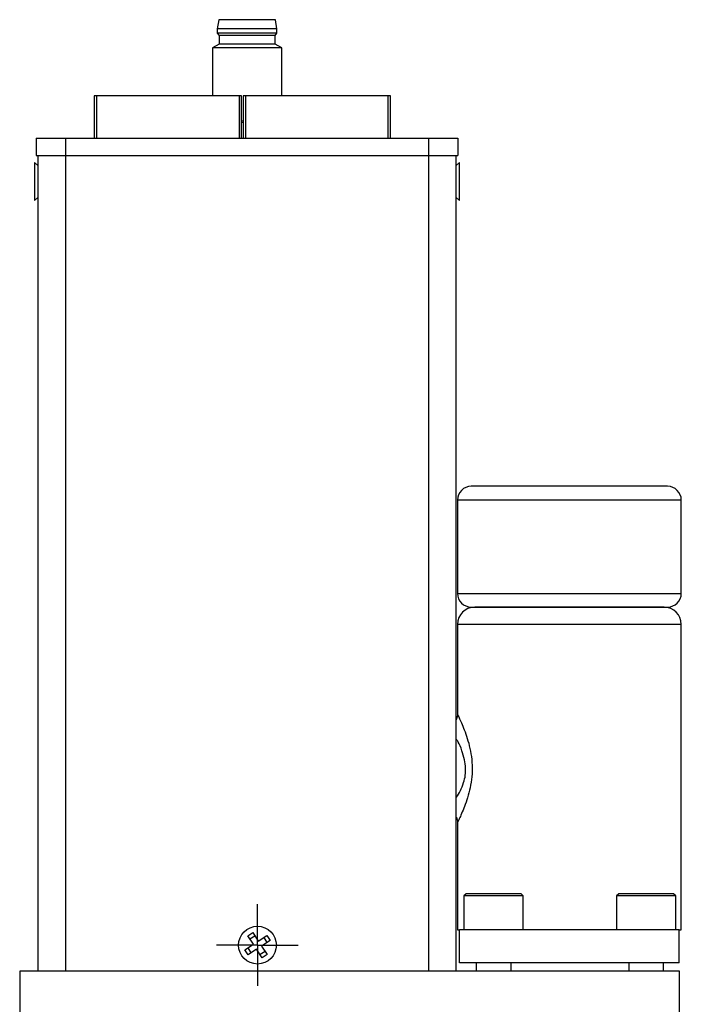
# Model space of a CAD drawing. Header units: inches. Extents: x 2.9 to 19.9, y 2.5 to 15.1.
# Tile 3 of 11: x 7 to 10, y 7.5 to 12. Entities that reach past the tile are written whole.
import ezdxf

# ---------------------------------------------------------------- set-up
doc = ezdxf.new("R2010")
doc.units = ezdxf.units.IN
doc.header["$LTSCALE"] = 2
doc.header["$MEASUREMENT"] = 0
doc.layers.add('1', color=7, linetype='Continuous')

# ---------------------------------------------------------------- blocks, each defined once
blk = doc.blocks.new('SW_CENTERMARKSYMBOL_0')
at = {"layer": '1', "color": 0}
for p, q in [((0, 0.1), (0, 0.186)), ((0, 0), (0, 0.1)), ((-0.1, 0), (-0.186, 0)), ((0, 0), (-0.1, 0)), ((0, 0), (0.1, 0)), ((0, 0), (0, -0.1)), ((0.1, 0), (0.186, 0)), ((0, -0.1), (0, -0.186))]:
    blk.add_line(p, q, dxfattribs=at)

msp = doc.modelspace()

# ---------------------------------------------------------------- linework, layer by layer
at = {"color": 7, "linetype": 'Continuous', "lineweight": 25}
for p, q in [((7.8789, 11.9938), (7.8719, 11.9516)), ((8.1364, 11.9938), (7.8789, 11.9938)), ((8.1435, 11.9516), (8.1364, 11.9938)), ((7.8719, 11.9516), (7.8719, 11.9319)), ((8.1435, 11.9516), (7.8719, 11.9516)), ((7.8719, 11.9319), (7.8797, 11.9221)), ((8.0077, 11.9319), (7.8719, 11.9319)), ((8.1435, 11.9319), (8.0077, 11.9319)), ((8.1357, 11.9221), (8.1435, 11.9319)), ((8.1435, 11.9319), (8.1435, 11.9516)), ((7.8797, 11.9221), (7.8797, 11.8827)), ((8.1357, 11.9221), (7.8797, 11.9221)), ((8.1357, 11.8827), (8.1357, 11.9221)), ((7.8797, 11.8827), (7.8502, 11.8657)), ((7.8502, 11.8657), (7.8502, 11.6476)), ((8.1652, 11.8657), (7.8502, 11.8657)), ((8.1357, 11.8827), (7.8797, 11.8827)), ((8.1652, 11.8657), (8.1357, 11.8827)), ((8.1652, 11.6476), (8.1652, 11.8657)), ((7.3117, 11.6476), (7.3117, 11.4536)), ((7.9727, 11.6476), (7.3217, 11.6476)), ((7.9827, 11.6476), (7.9727, 11.6476)), ((7.9827, 11.4536), (7.9827, 11.6476)), ((7.9897, 11.6476), (7.9897, 11.4536)), ((8.6507, 11.6476), (7.9997, 11.6476)), ((8.6607, 11.6476), (8.6507, 11.6476)), ((8.6607, 11.4536), (8.6607, 11.6476)), ((7.9897, 11.5323), (7.9827, 11.5323)), ((7.9897, 11.525), (7.9827, 11.524)), ((7.0471, 11.4536), (7.0471, 11.3748)), ((7.0471, 11.4536), (7.1809, 11.4536)), ((7.1809, 11.4536), (7.1809, 11.3748)), ((7.1809, 11.4536), (8.8345, 11.4536)), ((7.2053, 11.4556), (7.2053, 11.4536)), ((7.2406, 11.4536), (7.2406, 11.4556)), ((8.3383, 11.4536), (8.3383, 11.4556)), ((8.8345, 11.4536), (8.8345, 11.3748)), ((8.8345, 11.4536), (8.9683, 11.4536)), ((8.9683, 11.4536), (8.9683, 11.3748)), ((7.0471, 11.3748), (7.1809, 11.3748)), ((7.0547, 11.3748), (7.0547, 7.6603)), ((7.1797, 11.3748), (7.1797, 7.6603)), ((7.1809, 11.3748), (8.8345, 11.3748)), ((8.8345, 11.3748), (8.9683, 11.3748)), ((8.8357, 7.6603), (8.8357, 11.3748)), ((8.9607, 7.6603), (8.9607, 11.3748)), ((7.0547, 11.33), (7.0397, 11.3427)), ((7.0397, 11.3427), (7.0397, 11.1707)), ((8.9757, 11.3427), (8.9607, 11.33)), ((8.9757, 11.1707), (8.9757, 11.3427)), ((7.0397, 11.1707), (7.0547, 11.1835)), ((8.9607, 11.1835), (8.9757, 11.1707)), ((9.9232, 9.8683), (9.4757, 9.8683)), ((8.9657, 9.8058), (8.9657, 9.3808)), ((9.9857, 9.3808), (9.9857, 9.8058)), ((9.9069, 9.3183), (9.0444, 9.3183)), ((8.9657, 9.2396), (8.9657, 8.8295)), ((9.9857, 7.8483), (9.9857, 9.2396)), ((8.9657, 8.3373), (8.9657, 7.8483)), ((9.0057, 8.0123), (8.9957, 8.0023)), ((8.9957, 8.0023), (8.9957, 7.8483)), ((9.2657, 8.0023), (8.9957, 8.0023)), ((9.2557, 8.0123), (9.0057, 8.0123)), ((9.2657, 8.0023), (9.2557, 8.0123)), ((9.2657, 7.8483), (9.2657, 8.0023)), ((9.7007, 8.0123), (9.6907, 8.0023)), ((9.6907, 8.0023), (9.6907, 7.8483)), ((9.9607, 8.0023), (9.6907, 8.0023)), ((9.9507, 8.0123), (9.7007, 8.0123)), ((9.9607, 8.0023), (9.9507, 8.0123)), ((9.9607, 7.8483), (9.9607, 8.0023)), ((8.0108, 7.8212), (8.0334, 7.8359)), ((8.0362, 7.7822), (8.0108, 7.8212)), ((8.0203, 7.8066), (8.0429, 7.8214)), ((8.0334, 7.8359), (8.0588, 7.797)), ((8.0588, 7.797), (8.0978, 7.8224)), ((8.0832, 7.8129), (8.098, 7.7903)), ((8.0978, 7.8224), (8.1125, 7.7998)), ((8.9657, 7.8483), (8.9757, 7.8483)), ((9.9757, 7.8483), (8.9757, 7.8483)), ((8.9757, 7.6983), (8.9757, 7.8483)), ((9.9757, 7.6983), (9.9757, 7.8483)), ((9.9757, 7.8483), (9.9857, 7.8483)), ((7.9973, 7.7568), (8.0362, 7.7822)), ((8.0266, 7.7437), (8.0119, 7.7663)), ((8.051, 7.7596), (8.0121, 7.7342)), ((8.0764, 7.7207), (8.051, 7.7596)), ((8.1125, 7.7998), (8.0736, 7.7744)), ((8.0736, 7.7744), (8.099, 7.7355)), ((8.0121, 7.7342), (7.9973, 7.7568)), ((8.0895, 7.75), (8.0669, 7.7353)), ((8.099, 7.7355), (8.0764, 7.7207)), ((9.9757, 7.6983), (8.9757, 7.6983)), ((9.0512, 7.6983), (9.0512, 7.6603)), ((9.2101, 7.6603), (9.2101, 7.6983)), ((9.7462, 7.6983), (9.7462, 7.6603)), ((9.9051, 7.6603), (9.9051, 7.6983)), ((6.9717, 7.6603), (6.9717, 6.1753)), ((9.9777, 7.6603), (6.9717, 7.6603)), ((9.9777, 6.1753), (9.9777, 7.6603))]:
    msp.add_line(p, q, dxfattribs=at)
at = {"color": 8, "linetype": 'Continuous', "lineweight": 25}
for p, q in [((7.3217, 11.6476), (7.3217, 11.4536)), ((7.9727, 11.4536), (7.9727, 11.6476)), ((7.9997, 11.6476), (7.9997, 11.4536)), ((8.6507, 11.4536), (8.6507, 11.6476)), ((9.4757, 9.8058), (8.9657, 9.8058)), ((9.9857, 9.8058), (9.4757, 9.8058)), ((8.9657, 9.3808), (9.9857, 9.3808)), ((9.9857, 9.2396), (8.9657, 9.2396))]:
    msp.add_line(p, q, dxfattribs=at)
at = {"color": 7, "linetype": 'Continuous', "lineweight": 25, "flags": 128}
for points in [[(7.3217, 11.6476), (7.3197, 11.6476), (7.3178, 11.6476), (7.3161, 11.6476), (7.3146, 11.6476), (7.3133, 11.6476), (7.3124, 11.6476), (7.3119, 11.6476), (7.3117, 11.6476)], [(7.9997, 11.6476), (7.9977, 11.6476), (7.9958, 11.6476), (7.9941, 11.6476), (7.9926, 11.6476), (7.9913, 11.6476), (7.9904, 11.6476), (7.9899, 11.6476), (7.9897, 11.6476)]]:
    msp.add_lwpolyline(points, dxfattribs=at)
at = {"color": 7, "linetype": 'Continuous', "lineweight": 25}
msp.add_circle((8.0549, 7.7783), 0.086, dxfattribs=at)
for centre, radius, start, end in [((9.0282, 9.8058), 0.0625, 90, 180), ((9.9232, 9.8058), 0.0625, 0, 90), ((9.0282, 9.3808), 0.0625, 180, 270), ((9.9232, 9.3808), 0.0625, 270, 0), ((9.0444, 9.2396), 0.0787, 90, 180), ((9.9069, 9.2396), 0.0787, 0, 90)]:
    msp.add_arc(centre, radius, start, end, dxfattribs=at)
for points, knots in [([(9.4757, 9.8683), (9.357, 9.8683), (9.2432, 9.8683), (9.0753, 9.8683), (9.0282, 9.8683), (9.0282, 9.8683)], [0, 0, 0, 0, 0.5, 0.5, 1, 1, 1, 1]), ([(9.0282, 9.3183), (9.0282, 9.3183), (9.0753, 9.3183), (9.2432, 9.3183), (9.357, 9.3183), (9.5944, 9.3183), (9.7082, 9.3183), (9.876, 9.3183), (9.9232, 9.3183), (9.9232, 9.3183)], [0, 0, 0, 0, 0.25, 0.25, 0.5, 0.5, 0.75, 0.75, 1, 1, 1, 1]), ([(8.9658, 8.8341), (8.9658, 8.8269), (8.9657, 8.8169), (8.9618, 8.8079), (8.9607, 8.8053)], [0, 0, 0, 0, 0.715365, 1, 1, 1, 1]), ([(8.9607, 8.4507), (8.967, 8.4603), (8.979, 8.4783), (8.9935, 8.5155), (9.0027, 8.5508), (9.0035, 8.5871), (8.9977, 8.6259), (8.9866, 8.6669), (8.9718, 8.7003), (8.9635, 8.7122), (8.9607, 8.7161)], [0, 0, 0, 0, 0.15899, 0.299255, 0.407758, 0.50231, 0.619035, 0.758295, 0.918525, 1, 1, 1, 1]), ([(8.9607, 8.3614), (8.9618, 8.3588), (8.9657, 8.3497), (8.9658, 8.3397), (8.9658, 8.3326)], [0, 0, 0, 0, 0.2857398, 1, 1, 1, 1])]:
    msp.add_open_spline(points, degree=3, knots=knots, dxfattribs=at)
at = {"color": 8, "linetype": 'Continuous', "lineweight": 25}
msp.add_open_spline([(8.9662, 8.8295), (8.9663, 8.8294), (8.9665, 8.8292), (8.9754, 8.8104), (8.9965, 8.7635), (9.0206, 8.6919), (9.032, 8.6249), (9.034, 8.5715), (9.029, 8.5193), (9.0149, 8.455), (8.9951, 8.4014), (8.9785, 8.3631), (8.9696, 8.3445), (8.9654, 8.3357), (8.9661, 8.337), (8.9662, 8.3373)], degree=3, knots=[0, 0, 0, 0, 0.0497343, 0.1158109, 0.2482604, 0.3810496, 0.4485048, 0.5140271, 0.5804786, 0.6469269, 0.7802002, 0.8474832, 0.9135039, 0.9800438, 1, 1, 1, 1], dxfattribs=at)

# ---------------------------------------------------------------- block references
at = {"layer": '1', "color": 7}
msp.add_blockref('SW_CENTERMARKSYMBOL_0', (8.0549, 7.7783), dxfattribs=at)

doc.saveas('drawing.dxf')
